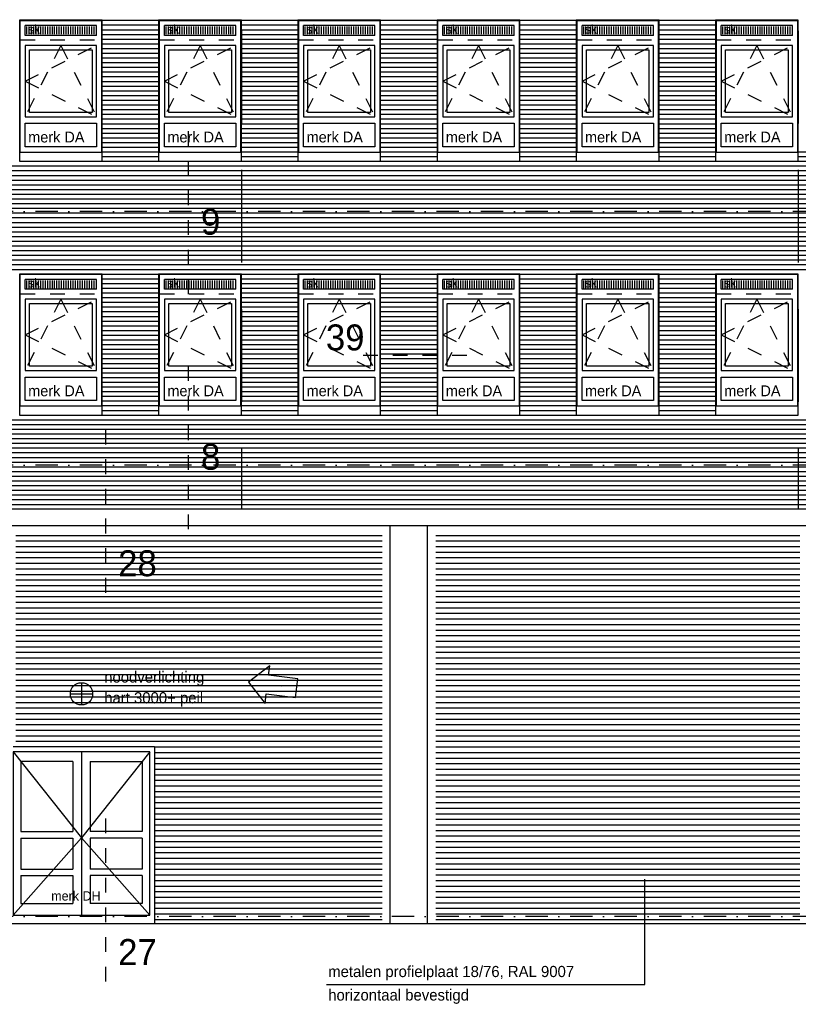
# Model space of a CAD drawing. Extents: x 0 to 140000, y 0 to 84100.
# Tile 42 of 48: x 109773 to 120259, y 43350 to 56618. Entities that reach past the tile are written whole.
import ezdxf
from ezdxf.enums import TextEntityAlignment as Align

# ---------------------------------------------------------------- set-up
doc = ezdxf.new("R2010")
doc.units = 0
doc.header["$LTSCALE"] = 100
doc.header["$MEASUREMENT"] = 0
for name, pattern in [('B0201', [50, 31.25, -6.25, 6.25, -6.25]), ('B0703', [18.75, 12.5, -6.25]), ('DASHDOTX2', [2, 1, -0.5, 0, -0.5]), ('TEGELS', [4, 2, -2])]:
    doc.linetypes.add(name, pattern=pattern)
for name, color, linetype in [('AA32----_BINNENKOZ', 7, 'CONTINUOUS'), ('AI31----_BUITENKOZ', 7, 'CONTINUOUS'), ('AL$0A---_WIJZIGINGEN', 2, 'CONTINUOUS'), ('AL$1A---_ALGEMEEN', 1, 'CONTINUOUS'), ('AL$7A---_STRAMIEN', 1, 'B0201'), ('AL$8A---_HULPLIJNEN', 1, 'CONTINUOUS'), ('AL11----_GRONDWERK', 4, 'CONTINUOUS'), ('AL21----_BUITENWAND', 2, 'CONTINUOUS'), ('AL28----_KONSTRUKTIE', 3, 'CONTINUOUS'), ('AL31----_BUITENKOZ', 7, 'CONTINUOUS'), ('AL32----_BINNENKOZ', 7, 'CONTINUOUS'), ('AT$0A---_WIJZIGINGEN', 7, 'CONTINUOUS'), ('AT$1A---_ALGEMEEN', 7, 'CONTINUOUS'), ('AT$1A---_TEKST', 2, 'CONTINUOUS'), ('DETAILS', 4, 'TEGELS'), ('DLLATATIE', 3, 'B0703'), ('GOLFPLAAT', 42, 'CONTINUOUS'), ('NOODVERLICHTING', 2, 'CONTINUOUS'), ('ZONWERING', 4, 'TEGELS')]:
    doc.layers.add(name, color=color, linetype=linetype)
doc.styles.add('00_100', font='B-GBP.shx', dxfattribs={"height": 120})
doc.styles.add('01_100', font='B-GBP.shx', dxfattribs={"height": 180})
doc.styles.add('02_100', font='B-GBP.shx', dxfattribs={"height": 250})
doc.styles.add('03_100', font='B-GBP.shx', dxfattribs={"height": 350})
doc.styles.add('03_AT', font='B-GBP')

# ---------------------------------------------------------------- blocks, each defined once
blk = doc.blocks.new('AS00S005')
at = {"layer": 'AL$0A---_WIJZIGINGEN'}
blk.add_lwpolyline([(0, 0), (-5.12, -5.12), (-5.12, -2.56), (-13.06, -2.56), (-13.06, 2.56), (-5.12, 2.56), (-5.12, 5.12)], close=True, dxfattribs=at)
at = {"layer": 'AT$0A---_WIJZIGINGEN', "color": 3, "style": '03_AT'}
blk.add_attdef('NUMMER', text='', height=3.5, dxfattribs=at).set_placement((-8.98, -0.06), align=Align.MIDDLE)

msp = doc.modelspace()

# ---------------------------------------------------------------- hatches: boundary and pattern name
at = {"layer": 'AA32----_BINNENKOZ'}
h = msp.add_hatch(dxfattribs=at)
h.set_pattern_fill('LINE', color=1, scale=250, angle=90, style=0)
h.set_pattern_definition([(90, (98149.663, 39377.5), (-31.25, 2e-15), [])])
h.paths.add_polyline_path([(110805.1, 56524.5), (109848.1, 56524.5), (109848.1, 56421.5), (110805.1, 56421.5)])
h = msp.add_hatch(dxfattribs=at)
h.set_pattern_fill('LINE', color=1, scale=250, angle=90, style=0)
h.set_pattern_definition([(90, (100024.663, 39377.5), (-31.25, 2e-15), [])])
h.paths.add_polyline_path([(112680.1, 56524.5), (111723.1, 56524.5), (111723.1, 56421.5), (112680.1, 56421.5)])
h = msp.add_hatch(dxfattribs=at)
h.set_pattern_fill('LINE', color=1, scale=250, angle=90, style=0)
h.set_pattern_definition([(90, (101899.663, 39377.5), (-31.25, 2e-15), [])])
h.paths.add_polyline_path([(114555.1, 56524.5), (113598.1, 56524.5), (113598.1, 56421.5), (114555.1, 56421.5)])
h = msp.add_hatch(dxfattribs=at)
h.set_pattern_fill('LINE', color=1, scale=250, angle=90, style=0)
h.set_pattern_definition([(90, (103774.663, 39377.5), (-31.25, 2e-15), [])])
h.paths.add_polyline_path([(116430.1, 56524.5), (115473.1, 56524.5), (115473.1, 56421.5), (116430.1, 56421.5)])
h = msp.add_hatch(dxfattribs=at)
h.set_pattern_fill('LINE', color=1, scale=250, angle=90, style=0)
h.set_pattern_definition([(90, (105649.663, 39377.5), (-31.25, 2e-15), [])])
h.paths.add_polyline_path([(118305.1, 56524.5), (117348.1, 56524.5), (117348.1, 56421.5), (118305.1, 56421.5)])
h = msp.add_hatch(dxfattribs=at)
h.set_pattern_fill('LINE', color=1, scale=250, angle=90, style=0)
h.set_pattern_definition([(90, (107524.663, 39377.5), (-31.25, 2e-15), [])])
h.paths.add_polyline_path([(120180.1, 56524.5), (119223.1, 56524.5), (119223.1, 56421.5), (120180.1, 56421.5)])
h = msp.add_hatch(dxfattribs=at)
h.set_pattern_fill('LINE', color=1, scale=250, angle=90, style=0)
h.set_pattern_definition([(90, (98149.663, 35957.5), (-31.25, 2e-15), [])])
h.paths.add_polyline_path([(110805.1, 53104.5), (109848.1, 53104.5), (109848.1, 53001.5), (110805.1, 53001.5)])
h = msp.add_hatch(dxfattribs=at)
h.set_pattern_fill('LINE', color=1, scale=250, angle=90, style=0)
h.set_pattern_definition([(90, (100024.663, 35957.5), (-31.25, 2e-15), [])])
h.paths.add_polyline_path([(112680.1, 53104.5), (111723.1, 53104.5), (111723.1, 53001.5), (112680.1, 53001.5)])
h = msp.add_hatch(dxfattribs=at)
h.set_pattern_fill('LINE', color=1, scale=250, angle=90, style=0)
h.set_pattern_definition([(90, (101899.663, 35957.5), (-31.25, 2e-15), [])])
h.paths.add_polyline_path([(114555.1, 53104.5), (113598.1, 53104.5), (113598.1, 53001.5), (114555.1, 53001.5)])
h = msp.add_hatch(dxfattribs=at)
h.set_pattern_fill('LINE', color=1, scale=250, angle=90, style=0)
h.set_pattern_definition([(90, (103774.663, 35957.5), (-31.25, 2e-15), [])])
h.paths.add_polyline_path([(116430.1, 53104.5), (115473.1, 53104.5), (115473.1, 53001.5), (116430.1, 53001.5)])
h = msp.add_hatch(dxfattribs=at)
h.set_pattern_fill('LINE', color=1, scale=250, angle=90, style=0)
h.set_pattern_definition([(90, (105649.663, 35957.5), (-31.25, 2e-15), [])])
h.paths.add_polyline_path([(118305.1, 53104.5), (117348.1, 53104.5), (117348.1, 53001.5), (118305.1, 53001.5)])
h = msp.add_hatch(dxfattribs=at)
h.set_pattern_fill('LINE', color=1, scale=250, angle=90, style=0)
h.set_pattern_definition([(90, (107524.663, 35957.5), (-31.25, 2e-15), [])])
h.paths.add_polyline_path([(120180.1, 53104.5), (119223.1, 53104.5), (119223.1, 53001.5), (120180.1, 53001.5)])

# ---------------------------------------------------------------- linework, layer by layer
at = {"layer": 'AI31----_BUITENKOZ', "color": 42}
for p, q in [((111523.1, 46751.9), (109686.1, 46751.9)), ((110604.6, 46751.9), (110604.6, 44548.6)), ((111590.1, 46818.6), (111590.1, 44433.6)), ((109686.1, 44548.6), (111523.1, 44548.6))]:
    msp.add_line(p, q, dxfattribs=at)
at = {"layer": 'AL$1A---_ALGEMEEN'}
msp.add_line((118191.5, 43618.4), (118191.5, 45036.1), dxfattribs=at)
at = {"layer": 'AL$7A---_STRAMIEN', "color": 1, "linetype": 'DASHDOTX2', "ltscale": 3}
for p, q in [((130687.3, 54033.6), (9272.8, 54033.6)), ((130687.3, 50613.6), (101132.8, 50613.6)), ((130687.3, 44533.6), (9272.8, 44533.6))]:
    msp.add_line(p, q, dxfattribs=at)
at = {"layer": 'AL$8A---_HULPLIJNEN', "color": 42}
for p, q in [((109686.1, 46751.9), (110604.6, 45591.1)), ((111523.1, 46751.9), (110604.6, 45591.1)), ((110604.6, 45591.1), (109686.1, 44548.6)), ((110604.6, 45591.1), (111523.1, 44548.6))]:
    msp.add_line(p, q, dxfattribs=at)
at = {"layer": 'AL11----_GRONDWERK'}
msp.add_line((139000, 44433.6), (1000, 44433.6), dxfattribs=at)
at = {"layer": 'AL21----_BUITENWAND', "color": 1}
for p, q in [((110884.1, 56610.3), (111644.1, 56610.3)), ((110884.1, 56546.9), (111644.1, 56546.9)), ((112759.1, 56610.3), (113519.1, 56610.3)), ((112759.1, 56546.9), (113519.1, 56546.9)), ((114634.1, 56610.3), (115394.1, 56610.3)), ((114634.1, 56546.9), (115394.1, 56546.9)), ((116509.1, 56610.3), (117269.1, 56610.3)), ((116509.1, 56546.9), (117269.1, 56546.9)), ((118384.1, 56610.3), (119144.1, 56610.3)), ((118384.1, 56546.9), (119144.1, 56546.9)), ((110884.1, 56483.6), (111644.1, 56483.6)), ((110884.1, 56420.3), (111644.1, 56420.3)), ((112759.1, 56483.6), (113519.1, 56483.6)), ((112759.1, 56420.3), (113519.1, 56420.3)), ((114634.1, 56483.6), (115394.1, 56483.6)), ((114634.1, 56420.3), (115394.1, 56420.3)), ((116509.1, 56483.6), (117269.1, 56483.6)), ((116509.1, 56420.3), (117269.1, 56420.3)), ((118384.1, 56483.6), (119144.1, 56483.6)), ((118384.1, 56420.3), (119144.1, 56420.3)), ((110884.1, 56356.9), (111644.1, 56356.9)), ((110884.1, 56293.6), (111644.1, 56293.6)), ((112759.1, 56356.9), (113519.1, 56356.9)), ((112759.1, 56293.6), (113519.1, 56293.6)), ((114634.1, 56356.9), (115394.1, 56356.9)), ((114634.1, 56293.6), (115394.1, 56293.6)), ((116509.1, 56356.9), (117269.1, 56356.9)), ((116509.1, 56293.6), (117269.1, 56293.6)), ((118384.1, 56356.9), (119144.1, 56356.9)), ((118384.1, 56293.6), (119144.1, 56293.6)), ((110884.1, 56230.3), (111644.1, 56230.3)), ((110884.1, 56166.9), (111644.1, 56166.9)), ((112759.1, 56230.3), (113519.1, 56230.3)), ((112759.1, 56166.9), (113519.1, 56166.9)), ((114634.1, 56230.3), (115394.1, 56230.3)), ((114634.1, 56166.9), (115394.1, 56166.9)), ((116509.1, 56230.3), (117269.1, 56230.3)), ((116509.1, 56166.9), (117269.1, 56166.9)), ((118384.1, 56230.3), (119144.1, 56230.3)), ((118384.1, 56166.9), (119144.1, 56166.9)), ((110884.1, 56103.6), (111644.1, 56103.6)), ((110884.1, 56040.3), (111644.1, 56040.3)), ((112759.1, 56103.6), (113519.1, 56103.6)), ((112759.1, 56040.3), (113519.1, 56040.3)), ((114634.1, 56103.6), (115394.1, 56103.6)), ((114634.1, 56040.3), (115394.1, 56040.3)), ((116509.1, 56103.6), (117269.1, 56103.6)), ((116509.1, 56040.3), (117269.1, 56040.3)), ((118384.1, 56103.6), (119144.1, 56103.6)), ((118384.1, 56040.3), (119144.1, 56040.3)), ((110884.1, 55976.9), (111644.1, 55976.9)), ((110884.1, 55913.6), (111644.1, 55913.6)), ((112759.1, 55976.9), (113519.1, 55976.9)), ((112759.1, 55913.6), (113519.1, 55913.6)), ((114634.1, 55976.9), (115394.1, 55976.9)), ((114634.1, 55913.6), (115394.1, 55913.6)), ((116509.1, 55976.9), (117269.1, 55976.9)), ((116509.1, 55913.6), (117269.1, 55913.6)), ((118384.1, 55976.9), (119144.1, 55976.9)), ((118384.1, 55913.6), (119144.1, 55913.6)), ((110884.1, 55850.3), (111644.1, 55850.3)), ((110884.1, 55786.9), (111644.1, 55786.9)), ((112759.1, 55850.3), (113519.1, 55850.3)), ((112759.1, 55786.9), (113519.1, 55786.9)), ((114634.1, 55850.3), (115394.1, 55850.3)), ((114634.1, 55786.9), (115394.1, 55786.9)), ((116509.1, 55850.3), (117269.1, 55850.3)), ((116509.1, 55786.9), (117269.1, 55786.9)), ((118384.1, 55850.3), (119144.1, 55850.3)), ((118384.1, 55786.9), (119144.1, 55786.9)), ((110884.1, 55723.6), (111644.1, 55723.6)), ((110884.1, 55660.3), (111644.1, 55660.3)), ((110884.1, 55596.9), (111644.1, 55596.9)), ((112759.1, 55723.6), (113519.1, 55723.6)), ((112759.1, 55660.3), (113519.1, 55660.3)), ((112759.1, 55596.9), (113519.1, 55596.9)), ((114634.1, 55723.6), (115394.1, 55723.6)), ((114634.1, 55660.3), (115394.1, 55660.3)), ((114634.1, 55596.9), (115394.1, 55596.9)), ((116509.1, 55723.6), (117269.1, 55723.6)), ((116509.1, 55660.3), (117269.1, 55660.3)), ((116509.1, 55596.9), (117269.1, 55596.9)), ((118384.1, 55723.6), (119144.1, 55723.6)), ((118384.1, 55660.3), (119144.1, 55660.3)), ((118384.1, 55596.9), (119144.1, 55596.9)), ((110884.1, 55533.6), (111644.1, 55533.6)), ((110884.1, 55470.3), (111644.1, 55470.3)), ((112759.1, 55533.6), (113519.1, 55533.6)), ((112759.1, 55470.3), (113519.1, 55470.3)), ((114634.1, 55533.6), (115394.1, 55533.6)), ((114634.1, 55470.3), (115394.1, 55470.3)), ((116509.1, 55533.6), (117269.1, 55533.6)), ((116509.1, 55470.3), (117269.1, 55470.3)), ((118384.1, 55533.6), (119144.1, 55533.6)), ((118384.1, 55470.3), (119144.1, 55470.3)), ((110884.1, 55406.9), (111644.1, 55406.9)), ((110884.1, 55343.6), (111644.1, 55343.6)), ((112759.1, 55406.9), (113519.1, 55406.9)), ((112759.1, 55343.6), (113519.1, 55343.6)), ((114634.1, 55406.9), (115394.1, 55406.9)), ((114634.1, 55343.6), (115394.1, 55343.6)), ((116509.1, 55406.9), (117269.1, 55406.9)), ((116509.1, 55343.6), (117269.1, 55343.6)), ((118384.1, 55406.9), (119144.1, 55406.9)), ((118384.1, 55343.6), (119144.1, 55343.6)), ((110884.1, 55280.3), (111644.1, 55280.3)), ((110884.1, 55216.9), (111644.1, 55216.9)), ((112759.1, 55280.3), (113519.1, 55280.3)), ((112759.1, 55216.9), (113519.1, 55216.9)), ((114634.1, 55280.3), (115394.1, 55280.3)), ((114634.1, 55216.9), (115394.1, 55216.9)), ((116509.1, 55280.3), (117269.1, 55280.3)), ((116509.1, 55216.9), (117269.1, 55216.9)), ((118384.1, 55280.3), (119144.1, 55280.3)), ((118384.1, 55216.9), (119144.1, 55216.9)), ((110884.1, 55153.6), (111644.1, 55153.6)), ((110884.1, 55090.3), (111644.1, 55090.3)), ((112759.1, 55153.6), (113519.1, 55153.6)), ((112759.1, 55090.3), (113519.1, 55090.3)), ((114634.1, 55153.6), (115394.1, 55153.6)), ((114634.1, 55090.3), (115394.1, 55090.3)), ((116509.1, 55153.6), (117269.1, 55153.6)), ((116509.1, 55090.3), (117269.1, 55090.3)), ((118384.1, 55153.6), (119144.1, 55153.6)), ((118384.1, 55090.3), (119144.1, 55090.3)), ((110884.1, 55026.9), (111644.1, 55026.9)), ((110884.1, 54963.6), (111644.1, 54963.6)), ((112759.1, 55026.9), (113519.1, 55026.9)), ((112759.1, 54963.6), (113519.1, 54963.6)), ((114634.1, 55026.9), (115394.1, 55026.9)), ((114634.1, 54963.6), (115394.1, 54963.6)), ((116509.1, 55026.9), (117269.1, 55026.9)), ((116509.1, 54963.6), (117269.1, 54963.6)), ((118384.1, 55026.9), (119144.1, 55026.9)), ((118384.1, 54963.6), (119144.1, 54963.6)), ((110884.1, 54900.3), (111644.1, 54900.3)), ((110884.1, 54836.9), (111644.1, 54836.9)), ((112759.1, 54900.3), (113519.1, 54900.3)), ((112759.1, 54836.9), (113519.1, 54836.9)), ((114634.1, 54900.3), (115394.1, 54900.3)), ((114634.1, 54836.9), (115394.1, 54836.9)), ((116509.1, 54900.3), (117269.1, 54900.3)), ((116509.1, 54836.9), (117269.1, 54836.9)), ((118384.1, 54900.3), (119144.1, 54900.3)), ((118384.1, 54836.9), (119144.1, 54836.9)), ((120259.1, 54836.9), (127654.1, 54836.9)), ((110884.1, 54773.6), (111644.1, 54773.6)), ((110884.1, 54710.3), (111644.1, 54710.3)), ((112759.1, 54773.6), (113519.1, 54773.6)), ((112759.1, 54710.3), (113519.1, 54710.3)), ((114634.1, 54773.6), (115394.1, 54773.6)), ((114634.1, 54710.3), (115394.1, 54710.3)), ((116509.1, 54773.6), (117269.1, 54773.6)), ((116509.1, 54710.3), (117269.1, 54710.3)), ((118384.1, 54773.6), (119144.1, 54773.6)), ((118384.1, 54710.3), (119144.1, 54710.3)), ((120259.1, 54773.6), (127654.1, 54773.6)), ((120259.1, 54710.3), (127654.1, 54710.3)), ((103794.1, 54646.9), (127654.1, 54646.9)), ((103794.1, 54583.6), (127654.1, 54583.6)), ((103794.1, 54520.3), (127654.1, 54520.3)), ((103794.1, 54456.9), (127654.1, 54456.9)), ((103794.1, 54393.6), (127654.1, 54393.6)), ((103794.1, 54330.3), (127654.1, 54330.3)), ((103794.1, 54266.9), (127654.1, 54266.9)), ((103794.1, 54203.6), (127654.1, 54203.6)), ((103794.1, 54140.3), (127654.1, 54140.3)), ((103794.1, 54076.9), (127654.1, 54076.9)), ((103794.1, 54013.6), (127654.1, 54013.6)), ((103794.1, 53950.3), (127654.1, 53950.3)), ((103794.1, 53886.9), (127654.1, 53886.9)), ((103794.1, 53823.6), (127654.1, 53823.6)), ((103794.1, 53760.3), (127654.1, 53760.3)), ((103794.1, 53696.9), (127654.1, 53696.9)), ((103794.1, 53633.6), (127654.1, 53633.6)), ((103794.1, 53570.3), (127654.1, 53570.3)), ((103794.1, 53506.9), (127654.1, 53506.9)), ((103794.1, 53443.6), (127654.1, 53443.6)), ((103794.1, 53380.3), (127654.1, 53380.3)), ((103794.1, 53316.9), (127654.1, 53316.9)), ((103794.1, 53253.6), (127654.1, 53253.6)), ((110884.1, 53190.3), (111644.1, 53190.3)), ((110884.1, 53126.9), (111644.1, 53126.9)), ((112759.1, 53190.3), (113519.1, 53190.3)), ((112759.1, 53126.9), (113519.1, 53126.9)), ((114634.1, 53190.3), (115394.1, 53190.3)), ((114634.1, 53126.9), (115394.1, 53126.9)), ((116509.1, 53190.3), (117269.1, 53190.3)), ((116509.1, 53126.9), (117269.1, 53126.9)), ((118384.1, 53190.3), (119144.1, 53190.3)), ((118384.1, 53126.9), (119144.1, 53126.9)), ((110884.1, 53063.6), (111644.1, 53063.6)), ((110884.1, 53000.3), (111644.1, 53000.3)), ((112759.1, 53063.6), (113519.1, 53063.6)), ((112759.1, 53000.3), (113519.1, 53000.3)), ((114634.1, 53063.6), (115394.1, 53063.6)), ((114634.1, 53000.3), (115394.1, 53000.3)), ((116509.1, 53063.6), (117269.1, 53063.6)), ((116509.1, 53000.3), (117269.1, 53000.3)), ((118384.1, 53063.6), (119144.1, 53063.6)), ((118384.1, 53000.3), (119144.1, 53000.3)), ((110884.1, 52936.9), (111644.1, 52936.9)), ((110884.1, 52873.6), (111644.1, 52873.6)), ((110884.1, 52810.3), (111644.1, 52810.3)), ((112759.1, 52936.9), (113519.1, 52936.9)), ((112759.1, 52873.6), (113519.1, 52873.6)), ((112759.1, 52810.3), (113519.1, 52810.3)), ((114634.1, 52936.9), (115394.1, 52936.9)), ((114634.1, 52873.6), (115394.1, 52873.6)), ((114634.1, 52810.3), (115394.1, 52810.3)), ((116509.1, 52936.9), (117269.1, 52936.9)), ((116509.1, 52873.6), (117269.1, 52873.6)), ((116509.1, 52810.3), (117269.1, 52810.3)), ((118384.1, 52936.9), (119144.1, 52936.9)), ((118384.1, 52873.6), (119144.1, 52873.6)), ((118384.1, 52810.3), (119144.1, 52810.3)), ((110884.1, 52746.9), (111644.1, 52746.9)), ((110884.1, 52683.6), (111644.1, 52683.6)), ((112759.1, 52746.9), (113519.1, 52746.9)), ((112759.1, 52683.6), (113519.1, 52683.6)), ((114634.1, 52746.9), (115394.1, 52746.9)), ((114634.1, 52683.6), (115394.1, 52683.6)), ((116509.1, 52746.9), (117269.1, 52746.9)), ((116509.1, 52683.6), (117269.1, 52683.6)), ((118384.1, 52746.9), (119144.1, 52746.9)), ((118384.1, 52683.6), (119144.1, 52683.6)), ((110884.1, 52620.3), (111644.1, 52620.3)), ((110884.1, 52556.9), (111644.1, 52556.9)), ((112759.1, 52620.3), (113519.1, 52620.3)), ((112759.1, 52556.9), (113519.1, 52556.9)), ((114634.1, 52620.3), (115394.1, 52620.3)), ((114634.1, 52556.9), (115394.1, 52556.9)), ((116509.1, 52620.3), (117269.1, 52620.3)), ((116509.1, 52556.9), (117269.1, 52556.9)), ((118384.1, 52620.3), (119144.1, 52620.3)), ((118384.1, 52556.9), (119144.1, 52556.9)), ((110884.1, 52493.6), (111644.1, 52493.6)), ((110884.1, 52430.3), (111644.1, 52430.3)), ((112759.1, 52493.6), (113519.1, 52493.6)), ((112759.1, 52430.3), (113519.1, 52430.3)), ((114634.1, 52493.6), (115394.1, 52493.6)), ((114634.1, 52430.3), (115394.1, 52430.3)), ((116509.1, 52493.6), (117269.1, 52493.6)), ((116509.1, 52430.3), (117269.1, 52430.3)), ((118384.1, 52493.6), (119144.1, 52493.6)), ((118384.1, 52430.3), (119144.1, 52430.3)), ((110884.1, 52366.9), (111644.1, 52366.9)), ((110884.1, 52303.6), (111644.1, 52303.6)), ((112759.1, 52366.9), (113519.1, 52366.9)), ((112759.1, 52303.6), (113519.1, 52303.6)), ((114634.1, 52366.9), (115394.1, 52366.9)), ((114634.1, 52303.6), (115394.1, 52303.6)), ((116509.1, 52366.9), (117269.1, 52366.9)), ((116509.1, 52303.6), (117269.1, 52303.6)), ((118384.1, 52366.9), (119144.1, 52366.9)), ((118384.1, 52303.6), (119144.1, 52303.6)), ((110884.1, 52240.3), (111644.1, 52240.3)), ((110884.1, 52176.9), (111644.1, 52176.9)), ((112759.1, 52240.3), (113519.1, 52240.3)), ((112759.1, 52176.9), (113519.1, 52176.9)), ((114634.1, 52240.3), (115394.1, 52240.3)), ((114634.1, 52176.9), (115394.1, 52176.9)), ((116509.1, 52240.3), (117269.1, 52240.3)), ((116509.1, 52176.9), (117269.1, 52176.9)), ((118384.1, 52240.3), (119144.1, 52240.3)), ((118384.1, 52176.9), (119144.1, 52176.9)), ((110884.1, 52113.6), (111644.1, 52113.6)), ((110884.1, 52050.3), (111644.1, 52050.3)), ((112759.1, 52113.6), (113519.1, 52113.6)), ((112759.1, 52050.3), (113519.1, 52050.3)), ((114634.1, 52113.6), (115394.1, 52113.6)), ((114634.1, 52050.3), (115394.1, 52050.3)), ((116509.1, 52113.6), (117269.1, 52113.6)), ((116509.1, 52050.3), (117269.1, 52050.3)), ((118384.1, 52113.6), (119144.1, 52113.6)), ((118384.1, 52050.3), (119144.1, 52050.3)), ((110884.1, 51986.9), (111644.1, 51986.9)), ((110884.1, 51923.6), (111644.1, 51923.6)), ((112759.1, 51986.9), (113519.1, 51986.9)), ((112759.1, 51923.6), (113519.1, 51923.6)), ((114634.1, 51986.9), (115394.1, 51986.9)), ((114634.1, 51923.6), (115394.1, 51923.6)), ((116509.1, 51986.9), (117269.1, 51986.9)), ((116509.1, 51923.6), (117269.1, 51923.6)), ((118384.1, 51986.9), (119144.1, 51986.9)), ((118384.1, 51923.6), (119144.1, 51923.6)), ((110884.1, 51860.3), (111644.1, 51860.3)), ((110884.1, 51796.9), (111644.1, 51796.9)), ((112759.1, 51860.3), (113519.1, 51860.3)), ((112759.1, 51796.9), (113519.1, 51796.9)), ((114634.1, 51860.3), (115394.1, 51860.3)), ((114634.1, 51796.9), (115394.1, 51796.9)), ((116509.1, 51860.3), (117269.1, 51860.3)), ((116509.1, 51796.9), (117269.1, 51796.9)), ((118384.1, 51860.3), (119144.1, 51860.3)), ((118384.1, 51796.9), (119144.1, 51796.9)), ((110884.1, 51733.6), (111644.1, 51733.6)), ((110884.1, 51670.3), (111644.1, 51670.3)), ((112759.1, 51733.6), (113519.1, 51733.6)), ((112759.1, 51670.3), (113519.1, 51670.3)), ((114634.1, 51733.6), (115394.1, 51733.6)), ((114634.1, 51670.3), (115394.1, 51670.3)), ((116509.1, 51733.6), (117269.1, 51733.6)), ((116509.1, 51670.3), (117269.1, 51670.3)), ((118384.1, 51733.6), (119144.1, 51733.6)), ((118384.1, 51670.3), (119144.1, 51670.3)), ((110884.1, 51606.9), (111644.1, 51606.9)), ((110884.1, 51543.6), (111644.1, 51543.6)), ((112759.1, 51606.9), (113519.1, 51606.9)), ((112759.1, 51543.6), (113519.1, 51543.6)), ((114634.1, 51606.9), (115394.1, 51606.9)), ((114634.1, 51543.6), (115394.1, 51543.6)), ((116509.1, 51606.9), (117269.1, 51606.9)), ((116509.1, 51543.6), (117269.1, 51543.6)), ((118384.1, 51606.9), (119144.1, 51606.9)), ((118384.1, 51543.6), (119144.1, 51543.6)), ((110884.1, 51480.3), (111644.1, 51480.3)), ((110884.1, 51416.9), (111644.1, 51416.9)), ((110884.1, 51353.6), (111644.1, 51353.6)), ((112759.1, 51480.3), (113519.1, 51480.3)), ((112759.1, 51416.9), (113519.1, 51416.9)), ((112759.1, 51353.6), (113519.1, 51353.6)), ((114634.1, 51480.3), (115394.1, 51480.3)), ((114634.1, 51416.9), (115394.1, 51416.9)), ((114634.1, 51353.6), (115394.1, 51353.6)), ((116509.1, 51480.3), (117269.1, 51480.3)), ((116509.1, 51416.9), (117269.1, 51416.9)), ((116509.1, 51353.6), (117269.1, 51353.6)), ((118384.1, 51480.3), (119144.1, 51480.3)), ((118384.1, 51416.9), (119144.1, 51416.9)), ((118384.1, 51353.6), (119144.1, 51353.6)), ((103794.1, 51226.9), (127654.1, 51226.9)), ((110884.1, 51290.3), (111644.1, 51290.3)), ((112759.1, 51290.3), (113519.1, 51290.3)), ((114634.1, 51290.3), (115394.1, 51290.3)), ((116509.1, 51290.3), (117269.1, 51290.3)), ((118384.1, 51290.3), (119144.1, 51290.3)), ((103794.1, 51163.6), (127654.1, 51163.6)), ((103794.1, 51100.3), (127654.1, 51100.3)), ((103794.1, 51036.9), (127654.1, 51036.9)), ((103794.1, 50973.6), (127654.1, 50973.6)), ((103794.1, 50910.3), (127654.1, 50910.3)), ((103794.1, 50846.9), (127654.1, 50846.9)), ((103794.1, 50783.6), (127654.1, 50783.6)), ((103794.1, 50720.3), (127654.1, 50720.3)), ((103794.1, 50656.9), (127654.1, 50656.9)), ((103794.1, 50593.6), (127654.1, 50593.6)), ((103794.1, 50530.3), (127654.1, 50530.3)), ((103794.1, 50466.9), (127654.1, 50466.9)), ((103794.1, 50403.6), (127654.1, 50403.6)), ((103794.1, 50340.3), (127654.1, 50340.3)), ((103794.1, 50276.9), (127654.1, 50276.9)), ((103794.1, 50213.6), (127654.1, 50213.6)), ((103794.1, 50150.3), (127654.1, 50150.3)), ((103794.1, 50086.9), (127654.1, 50086.9))]:
    msp.add_line(p, q, dxfattribs=at)
at = {"layer": 'AL21----_BUITENWAND'}
for p, q in [((127654.1, 50023.6), (103794.1, 50023.6)), ((103814.1, 49803.6), (127634.1, 49803.6))]:
    msp.add_line(p, q, dxfattribs=at)
at = {"layer": 'AL28----_KONSTRUKTIE'}
for p, q in [((114764.1, 44433.6), (114764.1, 49803.6)), ((115264.1, 44433.6), (115264.1, 49803.6))]:
    msp.add_line(p, q, dxfattribs=at)
at = {"layer": 'AL31----_BUITENKOZ', "color": 1, "linetype": 'TEGELS'}
for p, q in [((110326.6, 56270.8), (109846.1, 55310.1)), ((109846.1, 55790.4), (110807.1, 56270.8)), ((110326.6, 56270.8), (110807.1, 55310.1)), ((112201.6, 56270.8), (111721.1, 55310.1)), ((111721.1, 55790.4), (112682.1, 56270.8)), ((112201.6, 56270.8), (112682.1, 55310.1)), ((114076.6, 56270.8), (113596.1, 55310.1)), ((113596.1, 55790.4), (114557.1, 56270.8)), ((114076.6, 56270.8), (114557.1, 55310.1)), ((115951.6, 56270.8), (115471.1, 55310.1)), ((115471.1, 55790.4), (116432.1, 56270.8)), ((115951.6, 56270.8), (116432.1, 55310.1)), ((117826.6, 56270.8), (117346.1, 55310.1)), ((117346.1, 55790.4), (118307.1, 56270.8)), ((117826.6, 56270.8), (118307.1, 55310.1)), ((119701.6, 56270.8), (119221.1, 55310.1)), ((119221.1, 55790.4), (120182.1, 56270.8)), ((119701.6, 56270.8), (120182.1, 55310.1)), ((109846.1, 55790.4), (110807.1, 55310.1)), ((111721.1, 55790.4), (112682.1, 55310.1)), ((113596.1, 55790.4), (114557.1, 55310.1)), ((115471.1, 55790.4), (116432.1, 55310.1)), ((117346.1, 55790.4), (118307.1, 55310.1)), ((119221.1, 55790.4), (120182.1, 55310.1)), ((110326.6, 52850.8), (109846.1, 51890.1)), ((109846.1, 52370.4), (110807.1, 52850.8)), ((110326.6, 52850.8), (110807.1, 51890.1)), ((112201.6, 52850.8), (111721.1, 51890.1)), ((111721.1, 52370.4), (112682.1, 52850.8)), ((112201.6, 52850.8), (112682.1, 51890.1)), ((114076.6, 52850.8), (113596.1, 51890.1)), ((113596.1, 52370.4), (114557.1, 52850.8)), ((114076.6, 52850.8), (114557.1, 51890.1)), ((115951.6, 52850.8), (115471.1, 51890.1)), ((115471.1, 52370.4), (116432.1, 52850.8)), ((115951.6, 52850.8), (116432.1, 51890.1)), ((117826.6, 52850.8), (117346.1, 51890.1)), ((117346.1, 52370.4), (118307.1, 52850.8)), ((117826.6, 52850.8), (118307.1, 51890.1)), ((119701.6, 52850.8), (119221.1, 51890.1)), ((119221.1, 52370.4), (120182.1, 52850.8)), ((119701.6, 52850.8), (120182.1, 51890.1)), ((109846.1, 52370.4), (110807.1, 51890.1)), ((111721.1, 52370.4), (112682.1, 51890.1)), ((113596.1, 52370.4), (114557.1, 51890.1)), ((115471.1, 52370.4), (116432.1, 51890.1)), ((117346.1, 52370.4), (118307.1, 51890.1)), ((119221.1, 52370.4), (120182.1, 51890.1))]:
    msp.add_line(p, q, dxfattribs=at)
at = {"layer": 'AL31----_BUITENKOZ', "color": 42}
for p, q in [((111590.1, 46818.6), (109686.1, 46818.6)), ((111523.1, 46751.9), (109686.1, 46751.9)), ((110486.1, 46620.5), (110486.1, 45676.3)), ((110723.1, 46620.5), (110723.1, 45676.3)), ((109786.1, 45676.3), (110486.1, 45676.3)), ((111423.1, 45676.3), (110723.1, 45676.3)), ((109786.1, 45588.3), (110486.1, 45588.3)), ((110486.1, 45588.3), (110486.1, 45171.3)), ((110723.1, 45588.3), (110723.1, 45171.3)), ((111423.1, 45588.3), (110723.1, 45588.3)), ((109786.1, 45171.3), (110486.1, 45171.3)), ((111423.1, 45171.3), (110723.1, 45171.3)), ((109786.1, 45083.3), (110486.1, 45083.3)), ((110486.1, 45083.3), (110486.1, 44706.6)), ((110723.1, 45083.3), (110723.1, 44706.6)), ((111423.1, 45083.3), (110723.1, 45083.3))]:
    msp.add_line(p, q, dxfattribs=at)
at = {"layer": 'AL31----_BUITENKOZ', "color": 1}
for points in [[(109769.1, 54832.4), (110884.1, 54832.4), (110884.1, 56610.3), (109769.1, 56610.3)], [(111644.1, 54832.4), (112759.1, 54832.4), (112759.1, 56610.3), (111644.1, 56610.3)], [(113519.1, 54832.4), (114634.1, 54832.4), (114634.1, 56610.3), (113519.1, 56610.3)], [(115394.1, 54832.4), (116509.1, 54832.4), (116509.1, 56610.3), (115394.1, 56610.3)], [(117269.1, 54832.4), (118384.1, 54832.4), (118384.1, 56610.3), (117269.1, 56610.3)], [(119144.1, 54832.4), (120259.1, 54832.4), (120259.1, 56610.3), (119144.1, 56610.3)], [(109905.1, 55369.1), (109905.1, 56211.7), (110748.1, 56211.7), (110748.1, 55369.1)], [(111780.1, 55369.1), (111780.1, 56211.7), (112623.1, 56211.7), (112623.1, 55369.1)], [(113655.1, 55369.1), (113655.1, 56211.7), (114498.1, 56211.7), (114498.1, 55369.1)], [(115530.1, 55369.1), (115530.1, 56211.7), (116373.1, 56211.7), (116373.1, 55369.1)], [(117405.1, 55369.1), (117405.1, 56211.7), (118248.1, 56211.7), (118248.1, 55369.1)], [(119280.1, 55369.1), (119280.1, 56211.7), (120123.1, 56211.7), (120123.1, 55369.1)], [(109769.1, 51412.4), (110884.1, 51412.4), (110884.1, 53190.3), (109769.1, 53190.3)], [(111644.1, 51412.4), (112759.1, 51412.4), (112759.1, 53190.3), (111644.1, 53190.3)], [(113519.1, 51412.4), (114634.1, 51412.4), (114634.1, 53190.3), (113519.1, 53190.3)], [(115394.1, 51412.4), (116509.1, 51412.4), (116509.1, 53190.3), (115394.1, 53190.3)], [(117269.1, 51412.4), (118384.1, 51412.4), (118384.1, 53190.3), (117269.1, 53190.3)], [(119144.1, 51412.4), (120259.1, 51412.4), (120259.1, 53190.3), (119144.1, 53190.3)], [(109905.1, 51949.1), (109905.1, 52791.7), (110748.1, 52791.7), (110748.1, 51949.1)], [(111780.1, 51949.1), (111780.1, 52791.7), (112623.1, 52791.7), (112623.1, 51949.1)], [(113655.1, 51949.1), (113655.1, 52791.7), (114498.1, 52791.7), (114498.1, 51949.1)], [(115530.1, 51949.1), (115530.1, 52791.7), (116373.1, 52791.7), (116373.1, 51949.1)], [(117405.1, 51949.1), (117405.1, 52791.7), (118248.1, 52791.7), (118248.1, 51949.1)], [(119280.1, 51949.1), (119280.1, 52791.7), (120123.1, 52791.7), (120123.1, 51949.1)]]:
    msp.add_lwpolyline(points, close=True, dxfattribs=at)
at = {"layer": 'AL31----_BUITENKOZ'}
for points in [[(109776.1, 54832.4), (110877.1, 54832.4), (110877.1, 56603.3), (109776.1, 56603.3)], [(111651.1, 54832.4), (112752.1, 54832.4), (112752.1, 56603.3), (111651.1, 56603.3)], [(113526.1, 54832.4), (114627.1, 54832.4), (114627.1, 56603.3), (113526.1, 56603.3)], [(115401.1, 54832.4), (116502.1, 54832.4), (116502.1, 56603.3), (115401.1, 56603.3)], [(117276.1, 54832.4), (118377.1, 54832.4), (118377.1, 56603.3), (117276.1, 56603.3)], [(119151.1, 54832.4), (120252.1, 54832.4), (120252.1, 56603.3), (119151.1, 56603.3)], [(109846.1, 55310.1), (110807.1, 55310.1), (110807.1, 56270.8), (109846.1, 56270.8)], [(111721.1, 55310.1), (112682.1, 55310.1), (112682.1, 56270.8), (111721.1, 56270.8)], [(113596.1, 55310.1), (114557.1, 55310.1), (114557.1, 56270.8), (113596.1, 56270.8)], [(115471.1, 55310.1), (116432.1, 55310.1), (116432.1, 56270.8), (115471.1, 56270.8)], [(117346.1, 55310.1), (118307.1, 55310.1), (118307.1, 56270.8), (117346.1, 56270.8)], [(119221.1, 55310.1), (120182.1, 55310.1), (120182.1, 56270.8), (119221.1, 56270.8)], [(109846.1, 55222.1), (110807.1, 55222.1), (110807.1, 54906.9), (109846.1, 54906.9)], [(111721.1, 55222.1), (112682.1, 55222.1), (112682.1, 54906.9), (111721.1, 54906.9)], [(113596.1, 55222.1), (114557.1, 55222.1), (114557.1, 54906.9), (113596.1, 54906.9)], [(115471.1, 55222.1), (116432.1, 55222.1), (116432.1, 54906.9), (115471.1, 54906.9)], [(117346.1, 55222.1), (118307.1, 55222.1), (118307.1, 54906.9), (117346.1, 54906.9)], [(119221.1, 55222.1), (120182.1, 55222.1), (120182.1, 54906.9), (119221.1, 54906.9)], [(109776.1, 51412.4), (110877.1, 51412.4), (110877.1, 53183.3), (109776.1, 53183.3)], [(111651.1, 51412.4), (112752.1, 51412.4), (112752.1, 53183.3), (111651.1, 53183.3)], [(113526.1, 51412.4), (114627.1, 51412.4), (114627.1, 53183.3), (113526.1, 53183.3)], [(115401.1, 51412.4), (116502.1, 51412.4), (116502.1, 53183.3), (115401.1, 53183.3)], [(117276.1, 51412.4), (118377.1, 51412.4), (118377.1, 53183.3), (117276.1, 53183.3)], [(119151.1, 51412.4), (120252.1, 51412.4), (120252.1, 53183.3), (119151.1, 53183.3)], [(109846.1, 51890.1), (110807.1, 51890.1), (110807.1, 52850.8), (109846.1, 52850.8)], [(111721.1, 51890.1), (112682.1, 51890.1), (112682.1, 52850.8), (111721.1, 52850.8)], [(113596.1, 51890.1), (114557.1, 51890.1), (114557.1, 52850.8), (113596.1, 52850.8)], [(115471.1, 51890.1), (116432.1, 51890.1), (116432.1, 52850.8), (115471.1, 52850.8)], [(117346.1, 51890.1), (118307.1, 51890.1), (118307.1, 52850.8), (117346.1, 52850.8)], [(119221.1, 51890.1), (120182.1, 51890.1), (120182.1, 52850.8), (119221.1, 52850.8)], [(109846.1, 51802.1), (110807.1, 51802.1), (110807.1, 51486.9), (109846.1, 51486.9)], [(111721.1, 51802.1), (112682.1, 51802.1), (112682.1, 51486.9), (111721.1, 51486.9)], [(113596.1, 51802.1), (114557.1, 51802.1), (114557.1, 51486.9), (113596.1, 51486.9)], [(115471.1, 51802.1), (116432.1, 51802.1), (116432.1, 51486.9), (115471.1, 51486.9)], [(117346.1, 51802.1), (118307.1, 51802.1), (118307.1, 51486.9), (117346.1, 51486.9)], [(119221.1, 51802.1), (120182.1, 51802.1), (120182.1, 51486.9), (119221.1, 51486.9)]]:
    msp.add_lwpolyline(points, close=True, dxfattribs=at)
for points in [[(109769.1, 54836.9), (109769.1, 54710.3), (110884.1, 54710.3), (110884.1, 54836.9)], [(111644.1, 54836.9), (111644.1, 54710.3), (112759.1, 54710.3), (112759.1, 54836.9)], [(113519.1, 54836.9), (113519.1, 54710.3), (114634.1, 54710.3), (114634.1, 54836.9)], [(115394.1, 54836.9), (115394.1, 54710.3), (116509.1, 54710.3), (116509.1, 54836.9)], [(117269.1, 54836.9), (117269.1, 54710.3), (118384.1, 54710.3), (118384.1, 54836.9)], [(119144.1, 54836.9), (119144.1, 54710.3), (120259.1, 54710.3), (120259.1, 54836.9)], [(109769.1, 51416.9), (109769.1, 51290.3), (110884.1, 51290.3), (110884.1, 51416.9)], [(111644.1, 51416.9), (111644.1, 51290.3), (112759.1, 51290.3), (112759.1, 51416.9)], [(113519.1, 51416.9), (113519.1, 51290.3), (114634.1, 51290.3), (114634.1, 51416.9)], [(115394.1, 51416.9), (115394.1, 51290.3), (116509.1, 51290.3), (116509.1, 51416.9)], [(117269.1, 51416.9), (117269.1, 51290.3), (118384.1, 51290.3), (118384.1, 51416.9)], [(119144.1, 51416.9), (119144.1, 51290.3), (120259.1, 51290.3), (120259.1, 51416.9)]]:
    msp.add_lwpolyline(points, dxfattribs=at)
at = {"layer": 'AL31----_BUITENKOZ', "color": 42}
for points in [[(109686.1, 46751.9), (109686.1, 44548.6), (111523.1, 44548.6), (111523.1, 46751.9)], [(110486.1, 46620.5), (109786.1, 46620.5), (109786.1, 45676.3)], [(110723.1, 46620.5), (111423.1, 46620.5), (111423.1, 45676.3)], [(109786.1, 45588.3), (109786.1, 45171.3)], [(111423.1, 45588.3), (111423.1, 45171.3)], [(109786.1, 45083.3), (109786.1, 44706.6), (110486.1, 44706.6)], [(111423.1, 45083.3), (111423.1, 44706.6), (110723.1, 44706.6)]]:
    msp.add_lwpolyline(points, dxfattribs=at)
at = {"layer": 'AL32----_BINNENKOZ'}
for p, q in [((109846.1, 56404.8), (109846.1, 56537.8)), ((110807.1, 56537.8), (109846.1, 56537.8)), ((110807.1, 56404.8), (110807.1, 56537.8)), ((111721.1, 56404.8), (111721.1, 56537.8)), ((112682.1, 56537.8), (111721.1, 56537.8)), ((112682.1, 56404.8), (112682.1, 56537.8)), ((113596.1, 56404.8), (113596.1, 56537.8)), ((114557.1, 56537.8), (113596.1, 56537.8)), ((114557.1, 56404.8), (114557.1, 56537.8)), ((115471.1, 56404.8), (115471.1, 56537.8)), ((116432.1, 56537.8), (115471.1, 56537.8)), ((116432.1, 56404.8), (116432.1, 56537.8)), ((117346.1, 56404.8), (117346.1, 56537.8)), ((118307.1, 56537.8), (117346.1, 56537.8)), ((118307.1, 56404.8), (118307.1, 56537.8)), ((119221.1, 56404.8), (119221.1, 56537.8)), ((120182.1, 56537.8), (119221.1, 56537.8)), ((120182.1, 56404.8), (120182.1, 56537.8)), ((110807.1, 56404.8), (109846.1, 56404.8)), ((112682.1, 56404.8), (111721.1, 56404.8)), ((114557.1, 56404.8), (113596.1, 56404.8)), ((116432.1, 56404.8), (115471.1, 56404.8)), ((118307.1, 56404.8), (117346.1, 56404.8)), ((120182.1, 56404.8), (119221.1, 56404.8)), ((109846.1, 52984.8), (109846.1, 53117.8)), ((110807.1, 53117.8), (109846.1, 53117.8)), ((110807.1, 52984.8), (110807.1, 53117.8)), ((111721.1, 52984.8), (111721.1, 53117.8)), ((112682.1, 53117.8), (111721.1, 53117.8)), ((112682.1, 52984.8), (112682.1, 53117.8)), ((113596.1, 52984.8), (113596.1, 53117.8)), ((114557.1, 53117.8), (113596.1, 53117.8)), ((114557.1, 52984.8), (114557.1, 53117.8)), ((115471.1, 52984.8), (115471.1, 53117.8)), ((116432.1, 53117.8), (115471.1, 53117.8)), ((116432.1, 52984.8), (116432.1, 53117.8)), ((117346.1, 52984.8), (117346.1, 53117.8)), ((118307.1, 53117.8), (117346.1, 53117.8)), ((118307.1, 52984.8), (118307.1, 53117.8)), ((119221.1, 52984.8), (119221.1, 53117.8)), ((120182.1, 53117.8), (119221.1, 53117.8)), ((120182.1, 52984.8), (120182.1, 53117.8)), ((110807.1, 52984.8), (109846.1, 52984.8)), ((112682.1, 52984.8), (111721.1, 52984.8)), ((114557.1, 52984.8), (113596.1, 52984.8)), ((116432.1, 52984.8), (115471.1, 52984.8)), ((118307.1, 52984.8), (117346.1, 52984.8)), ((120182.1, 52984.8), (119221.1, 52984.8))]:
    msp.add_line(p, q, dxfattribs=at)
at = {"layer": 'AT$1A---_ALGEMEEN', "color": 1}
msp.add_line((113904.6, 43618.4), (118191.5, 43618.4), dxfattribs=at)
at = {"layer": 'DETAILS', "color": 5}
for p, q in [((112043.6, 55117.1), (112043.6, 52866)), ((115796.9, 52094.7), (114280.5, 52094.7)), ((112043.6, 51950.5), (112043.6, 49699.3)), ((112043.6, 51950.5), (112043.6, 49699.3)), ((110927.8, 51094.8), (110927.8, 48843.6)), ((110927.8, 45855.2), (110927.8, 43604))]:
    msp.add_line(p, q, dxfattribs=at)
at = {"layer": 'DLLATATIE'}
for p, q in [((112759.1, 71468.9), (112759.1, 50023.6)), ((120259.1, 71468.9), (120259.1, 50023.6))]:
    msp.add_line(p, q, dxfattribs=at)
at = {"layer": 'GOLFPLAAT'}
for p, q in [((109722.7, 49668.6), (114652.6, 49668.6)), ((115375.6, 49668.6), (120277.6, 49668.6)), ((109722.7, 49593.6), (114652.6, 49593.6)), ((109722.7, 49518.6), (114652.6, 49518.6)), ((115375.6, 49593.6), (120277.6, 49593.6)), ((115375.6, 49518.6), (120277.6, 49518.6)), ((109722.7, 49443.6), (114652.6, 49443.6)), ((109722.7, 49368.6), (114652.6, 49368.6)), ((115375.6, 49443.6), (120277.6, 49443.6)), ((115375.6, 49368.6), (120277.6, 49368.6)), ((109722.7, 49293.6), (114652.6, 49293.6)), ((115375.6, 49293.6), (120277.6, 49293.6)), ((109722.7, 49218.6), (114652.6, 49218.6)), ((109722.7, 49143.6), (114652.6, 49143.6)), ((115375.6, 49218.6), (120277.6, 49218.6)), ((115375.6, 49143.6), (120277.6, 49143.6)), ((109722.7, 49068.6), (114652.6, 49068.6)), ((109722.7, 48993.6), (114652.6, 48993.6)), ((115375.6, 49068.6), (120277.6, 49068.6)), ((115375.6, 48993.6), (120277.6, 48993.6)), ((109722.7, 48918.6), (114652.6, 48918.6)), ((109722.7, 48843.6), (114652.6, 48843.6)), ((115375.6, 48918.6), (120277.6, 48918.6)), ((115375.6, 48843.6), (120277.6, 48843.6)), ((109722.7, 48768.6), (114652.6, 48768.6)), ((115375.6, 48768.6), (120277.6, 48768.6)), ((109722.7, 48693.6), (114652.6, 48693.6)), ((109722.7, 48618.6), (114652.6, 48618.6)), ((115375.6, 48693.6), (120277.6, 48693.6)), ((115375.6, 48618.6), (120277.6, 48618.6)), ((109722.7, 48543.6), (114652.6, 48543.6)), ((109722.7, 48468.6), (114652.6, 48468.6)), ((115375.6, 48543.6), (120277.6, 48543.6)), ((115375.6, 48468.6), (120277.6, 48468.6)), ((109722.7, 48393.6), (114652.6, 48393.6)), ((109722.7, 48318.6), (114652.6, 48318.6)), ((115375.6, 48393.6), (120277.6, 48393.6)), ((115375.6, 48318.6), (120277.6, 48318.6)), ((109722.7, 48243.6), (114652.6, 48243.6)), ((109722.7, 48168.6), (114652.6, 48168.6)), ((115375.6, 48243.6), (120277.6, 48243.6)), ((115375.6, 48168.6), (120277.6, 48168.6)), ((109722.7, 48093.6), (114652.6, 48093.6)), ((115375.6, 48093.6), (120277.6, 48093.6)), ((109722.7, 48018.6), (114652.6, 48018.6)), ((109722.7, 47943.6), (114652.6, 47943.6)), ((115375.6, 48018.6), (120277.6, 48018.6)), ((115375.6, 47943.6), (120277.6, 47943.6)), ((109722.7, 47868.6), (114652.6, 47868.6)), ((109722.7, 47793.6), (114652.6, 47793.6)), ((115375.6, 47868.6), (120277.6, 47868.6)), ((115375.6, 47793.6), (120277.6, 47793.6)), ((109722.7, 47718.6), (114652.6, 47718.6)), ((109722.7, 47643.6), (114652.6, 47643.6)), ((115375.6, 47718.6), (120277.6, 47718.6)), ((115375.6, 47643.6), (120277.6, 47643.6)), ((109722.7, 47568.6), (114652.6, 47568.6)), ((115375.6, 47568.6), (120277.6, 47568.6)), ((109722.7, 47493.6), (114652.6, 47493.6)), ((109722.7, 47418.6), (114652.6, 47418.6)), ((115375.6, 47493.6), (120277.6, 47493.6)), ((115375.6, 47418.6), (120277.6, 47418.6)), ((109722.7, 47343.6), (114652.6, 47343.6)), ((109722.7, 47268.6), (114652.6, 47268.6)), ((115375.6, 47343.6), (120277.6, 47343.6)), ((115375.6, 47268.6), (120277.6, 47268.6)), ((109722.7, 47193.6), (114652.6, 47193.6)), ((109722.7, 47118.6), (114652.6, 47118.6)), ((115375.6, 47193.6), (120277.6, 47193.6)), ((115375.6, 47118.6), (120277.6, 47118.6)), ((109722.7, 47043.6), (114652.6, 47043.6)), ((115375.6, 47043.6), (120277.6, 47043.6)), ((109722.7, 46968.6), (114652.6, 46968.6)), ((109722.7, 46893.6), (114652.6, 46893.6)), ((115375.6, 46968.6), (120277.6, 46968.6)), ((115375.6, 46893.6), (120277.6, 46893.6)), ((111590.1, 46818.6), (114652.6, 46818.6)), ((111590.1, 46743.6), (114652.6, 46743.6)), ((115375.6, 46818.6), (120277.6, 46818.6)), ((115375.6, 46743.6), (120277.6, 46743.6)), ((111590.1, 46668.6), (114652.6, 46668.6)), ((111590.1, 46593.6), (114652.6, 46593.6)), ((115375.6, 46668.6), (120277.6, 46668.6)), ((115375.6, 46593.6), (120277.6, 46593.6)), ((111590.1, 46518.6), (114652.6, 46518.6)), ((111590.1, 46443.6), (114652.6, 46443.6)), ((115375.6, 46518.6), (120277.6, 46518.6)), ((115375.6, 46443.6), (120277.6, 46443.6)), ((111590.1, 46368.6), (114652.6, 46368.6)), ((115375.6, 46368.6), (120277.6, 46368.6)), ((111590.1, 46293.6), (114652.6, 46293.6)), ((111590.1, 46218.6), (114652.6, 46218.6)), ((115375.6, 46293.6), (120277.6, 46293.6)), ((115375.6, 46218.6), (120277.6, 46218.6)), ((111590.1, 46143.6), (114652.6, 46143.6)), ((111590.1, 46068.6), (114652.6, 46068.6)), ((115375.6, 46143.6), (120277.6, 46143.6)), ((115375.6, 46068.6), (120277.6, 46068.6)), ((111590.1, 45993.6), (114652.6, 45993.6)), ((111590.1, 45918.6), (114652.6, 45918.6)), ((115375.6, 45993.6), (120277.6, 45993.6)), ((115375.6, 45918.6), (120277.6, 45918.6)), ((111590.1, 45843.6), (114652.6, 45843.6)), ((115375.6, 45843.6), (120277.6, 45843.6)), ((111590.1, 45768.6), (114652.6, 45768.6)), ((111590.1, 45693.6), (114652.6, 45693.6)), ((115375.6, 45768.6), (120277.6, 45768.6)), ((115375.6, 45693.6), (120277.6, 45693.6)), ((111590.1, 45618.6), (114652.6, 45618.6)), ((111590.1, 45543.6), (114652.6, 45543.6)), ((115375.6, 45618.6), (120277.6, 45618.6)), ((115375.6, 45543.6), (120277.6, 45543.6)), ((111590.1, 45468.6), (114652.6, 45468.6)), ((111590.1, 45393.6), (114652.6, 45393.6)), ((115375.6, 45468.6), (120277.6, 45468.6)), ((115375.6, 45393.6), (120277.6, 45393.6)), ((111590.1, 45318.6), (114652.6, 45318.6)), ((115375.6, 45318.6), (120277.6, 45318.6)), ((111590.1, 45243.6), (114652.6, 45243.6)), ((111590.1, 45168.6), (114652.6, 45168.6)), ((115375.6, 45243.6), (120277.6, 45243.6)), ((115375.6, 45168.6), (120277.6, 45168.6)), ((111590.1, 45093.6), (114652.6, 45093.6)), ((111590.1, 45018.6), (114652.6, 45018.6)), ((115375.6, 45093.6), (120277.6, 45093.6)), ((115375.6, 45018.6), (120277.6, 45018.6)), ((111590.1, 44943.6), (114652.6, 44943.6)), ((111590.1, 44868.6), (114652.6, 44868.6)), ((115375.6, 44943.6), (120277.6, 44943.6)), ((115375.6, 44868.6), (120277.6, 44868.6)), ((111590.1, 44793.6), (114652.6, 44793.6)), ((111590.1, 44718.6), (114652.6, 44718.6)), ((115375.6, 44793.6), (120277.6, 44793.6)), ((115375.6, 44718.6), (120277.6, 44718.6)), ((111590.1, 44643.6), (114652.6, 44643.6)), ((115375.6, 44643.6), (120277.6, 44643.6)), ((111590.1, 44568.6), (114652.6, 44568.6)), ((111590.1, 44493.6), (114652.6, 44493.6)), ((115375.6, 44568.6), (120277.6, 44568.6)), ((115375.6, 44493.6), (120277.6, 44493.6))]:
    msp.add_line(p, q, dxfattribs=at)
at = {"layer": 'NOODVERLICHTING'}
for p, q in [((110604.6, 47683.6), (110604.6, 47383.6)), ((110454.6, 47533.6), (110754.6, 47533.6))]:
    msp.add_line(p, q, dxfattribs=at)
msp.add_circle((110604.6, 47533.6), 150, dxfattribs=at)
at = {"layer": 'ZONWERING'}
for p, q in [((109781.8, 56345.7), (110874.5, 56345.7)), ((111656.8, 56345.7), (112749.5, 56345.7)), ((113531.8, 56345.7), (114624.5, 56345.7)), ((115406.8, 56345.7), (116499.5, 56345.7)), ((117281.8, 56345.7), (118374.5, 56345.7)), ((119156.8, 56345.7), (120249.5, 56345.7)), ((109781.8, 52925.7), (110874.5, 52925.7)), ((111656.8, 52925.7), (112749.5, 52925.7)), ((113531.8, 52925.7), (114624.5, 52925.7)), ((115406.8, 52925.7), (116499.5, 52925.7)), ((117281.8, 52925.7), (118374.5, 52925.7)), ((119156.8, 52925.7), (120249.5, 52925.7))]:
    msp.add_line(p, q, dxfattribs=at)

# ---------------------------------------------------------------- block references
at = {"layer": 'AT$0A---_WIJZIGINGEN'}
ref = msp.add_blockref('AS00S005', (112854.6, 47689.9), dxfattribs=dict(at, xscale=-50, yscale=50, zscale=50, rotation=353.011487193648))
ref.add_attrib('NUMMER', 'C', dxfattribs={"color": 3, "height": 3.5, "rotation": 353.01149, "style": '03_AT'}).set_placement((113300, 47632.1), align=Align.MIDDLE)

# ---------------------------------------------------------------- texts
at = {"layer": 'AT$1A---_ALGEMEEN', "color": 2}
for s, height, style, p in [('sk', 120, '00_100', (109886.1, 56429.8)), ('sk', 120, '00_100', (111761.1, 56429.8)), ('sk', 120, '00_100', (113636.1, 56429.8)), ('sk', 120, '00_100', (115511.1, 56429.8)), ('sk', 120, '00_100', (117386.1, 56429.8)), ('sk', 120, '00_100', (119261.1, 56429.8)), ('sk', 120, '00_100', (109886.1, 53009.8)), ('sk', 120, '00_100', (111761.1, 53009.8)), ('sk', 120, '00_100', (113636.1, 53009.8)), ('sk', 120, '00_100', (115511.1, 53009.8)), ('sk', 120, '00_100', (117386.1, 53009.8)), ('sk', 120, '00_100', (119261.1, 53009.8)), ('noodverlichting', 150, '02_100', (110910.5, 47685.6)), ('hart 3000+ peil', 150, '02_100', (110910.5, 47404.9)), ('metalen profielplaat 18/76, RAL 9007', 150, '02_100', (113927.9, 43716.7)), ('horizontaal bevestigd', 150, '02_100', (113927.9, 43400.7))]:
    msp.add_text(s, height=height, dxfattribs=dict(at, style=style)).set_placement(p)
at = {"layer": 'AT$1A---_ALGEMEEN', "color": 4, "style": '03_100'}
for s, p in [('9', (112213.9, 53719.8)), ('39', (113896.1, 52161.2)), ('8', (112213.9, 50553.2)), ('28', (111098.2, 49118.2)), ('27', (111098.2, 43878.6))]:
    msp.add_text(s, height=350, dxfattribs=at).set_placement(p)
at = {"layer": 'AT$1A---_TEKST', "color": 2, "style": '01_100'}
for p in [(109886.8, 54963.8), (111761.8, 54963.8), (113636.8, 54963.8), (115511.8, 54963.8), (117386.8, 54963.8), (119261.8, 54963.8), (109886.8, 51543.8), (111761.8, 51543.8), (113636.8, 51543.8), (115511.8, 51543.8), (117386.8, 51543.8), (119261.8, 51543.8)]:
    msp.add_text('merk DA', height=145.8, dxfattribs=at).set_placement(p)
at = {"layer": 'AT$1A---_TEKST', "color": 1, "style": '01_100'}
msp.add_text('merk DH', height=126, dxfattribs=at).set_placement((110197, 44747.3))

doc.saveas('drawing.dxf')
